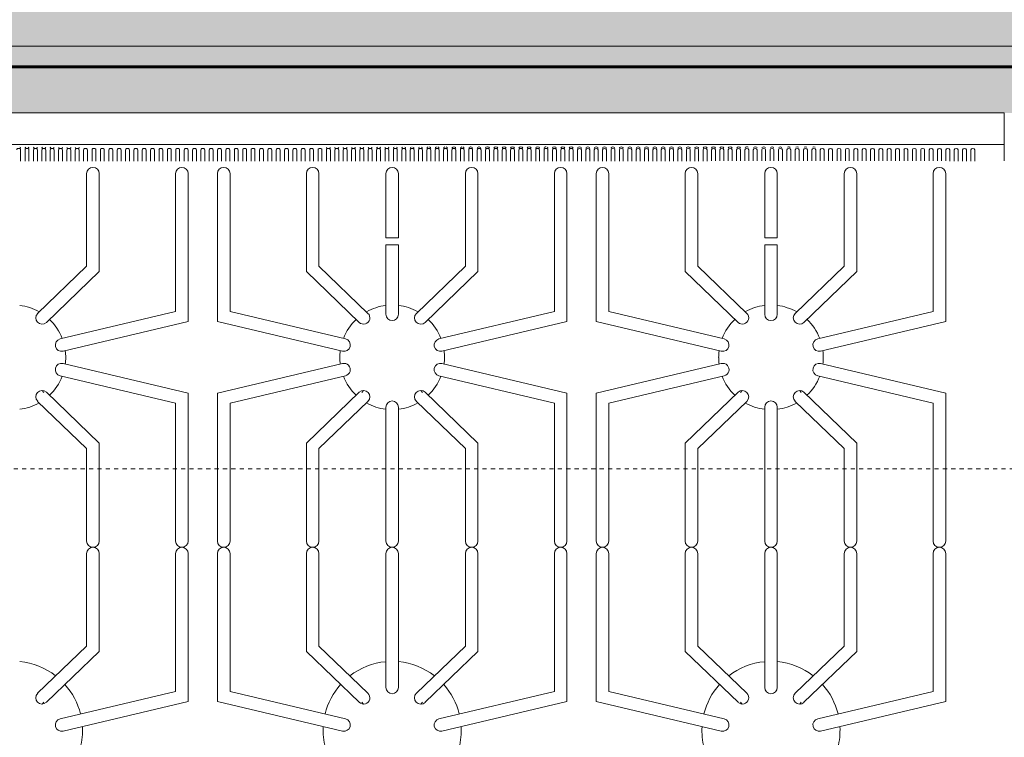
# Model space of a CAD drawing. Header units: inches. Extents: x 1918 to 3155, y 8363 to 8905.
# Tile 64 of 80: x 2584 to 2614, y 8850 to 8871. Entities that reach past the tile are written whole.
import ezdxf

# ---------------------------------------------------------------- set-up
doc = ezdxf.new("R2010")
doc.units = ezdxf.units.IN
doc.header["$MEASUREMENT"] = 0
doc.linetypes.add('Dash', pattern=[0.25, 0.125, -0.125])
for name, color, linetype, lineweight in [('A-ANNO-DIMS', 211, 'Continuous', 9), ('A-ANNO-DIMS-48', 211, 'Continuous', 9), ('A-GENM', 5, 'Continuous', 9), ('A-WALL', 113, 'Continuous', 18), ('A-WALL-PATT-1', 111, 'Continuous', 9), ('G-IMPT', 8, 'Continuous', 9), ('I-WALL-1', 2, 'Continuous', 60), ('Q-CASE', 31, 'Continuous', 9), ('Q-CASE-HDLN', 31, 'Dash', 9), ('S-FNDN', 32, 'Continuous', 18)]:
    doc.layers.add(name, color=color, linetype=linetype, lineweight=lineweight)
doc.styles.add('Century Gothic', font='ufonts.com_century-gothic.ttf', dxfattribs={"height": 4.5})
doc.dimstyles.new('OD__1__Tol__', dxfattribs={"dimscale": 12, "dimtxt": 4.698757, "dimasz": 0.5, "dimexe": 0.375, "dimexo": 0.25, "dimgap": 0.0625, "dimtad": 1, "dimdec": 0, "dimzin": 3, "dimdsep": 46, "dimlunit": 4, "dimtxsty": 'Century Gothic', "dimblk1": 'OBLIQUE', "dimblk2": 'OBLIQUE', "dimsah": 1, "dimcen": 0.09, "dimdle": 0.375, "dimazin": 0, "dimtfac": 1, "dimtdec": 4, "dimtix": 1, "dimtmove": 0, "dimatfit": 3, "dimfxl": 1, "dimtvp": 1, "dimtfill": 1, "dimfrac": 2, "dimtolj": 1, "dimtzin": 0, "dimarcsym": 2})

# ---------------------------------------------------------------- blocks, each defined once
blk = doc.blocks.new('8_Burner_Viking_Range_12923 - Viking 8 Burner Range Stove_dwg-1113080-FLOOR PLAN - 1ST FLOOR')
at = {"layer": 'G-IMPT'}
for p, q in [((1225.479, 22.988), (1177.604, 22.988)), ((1225.479, 22.988), (1225.479, 22.051)), ((1177.604, 22.051), (1225.479, 22.051)), ((1196.1, 21.89), (1196.1, 21.551)), ((1196.233, 21.551), (1196.233, 21.89)), ((1196.35, 21.89), (1196.35, 21.551)), ((1196.483, 21.551), (1196.483, 21.89)), ((1196.6, 21.89), (1196.6, 21.551)), ((1196.733, 21.551), (1196.733, 21.89)), ((1196.85, 21.89), (1196.85, 21.551)), ((1196.983, 21.551), (1196.983, 21.89)), ((1197.1, 21.89), (1197.1, 21.551)), ((1197.233, 21.551), (1197.233, 21.89)), ((1197.35, 21.89), (1197.35, 21.551)), ((1197.483, 21.551), (1197.483, 21.89)), ((1197.6, 21.89), (1197.6, 21.551)), ((1197.733, 21.551), (1197.733, 21.89)), ((1197.85, 21.89), (1197.85, 21.551)), ((1197.983, 21.551), (1197.983, 21.89)), ((1198.1, 21.89), (1198.1, 21.551)), ((1198.233, 21.551), (1198.233, 21.89)), ((1198.35, 21.89), (1198.35, 21.551)), ((1198.483, 21.551), (1198.483, 21.89)), ((1198.6, 21.89), (1198.6, 21.551)), ((1198.733, 21.551), (1198.733, 21.89)), ((1198.85, 21.89), (1198.85, 21.551)), ((1198.983, 21.551), (1198.983, 21.89)), ((1199.1, 21.89), (1199.1, 21.551)), ((1199.233, 21.551), (1199.233, 21.89)), ((1199.35, 21.89), (1199.35, 21.551)), ((1199.483, 21.551), (1199.483, 21.89)), ((1199.6, 21.89), (1199.6, 21.551)), ((1199.733, 21.551), (1199.733, 21.89)), ((1199.85, 21.89), (1199.85, 21.551)), ((1199.983, 21.551), (1199.983, 21.89)), ((1200.1, 21.89), (1200.1, 21.551)), ((1200.233, 21.551), (1200.233, 21.89)), ((1200.35, 21.89), (1200.35, 21.551)), ((1200.483, 21.551), (1200.483, 21.89)), ((1200.6, 21.89), (1200.6, 21.551)), ((1200.733, 21.551), (1200.733, 21.89)), ((1200.85, 21.89), (1200.85, 21.551)), ((1200.983, 21.551), (1200.983, 21.89)), ((1201.1, 21.89), (1201.1, 21.551)), ((1201.233, 21.551), (1201.233, 21.89)), ((1201.35, 21.89), (1201.35, 21.551)), ((1201.483, 21.551), (1201.483, 21.89)), ((1201.6, 21.89), (1201.6, 21.551)), ((1201.733, 21.551), (1201.733, 21.89)), ((1201.85, 21.89), (1201.85, 21.551)), ((1201.983, 21.551), (1201.983, 21.89)), ((1202.1, 21.89), (1202.1, 21.551)), ((1202.233, 21.551), (1202.233, 21.89)), ((1202.35, 21.89), (1202.35, 21.551)), ((1202.483, 21.551), (1202.483, 21.89)), ((1202.6, 21.89), (1202.6, 21.551)), ((1202.733, 21.551), (1202.733, 21.89)), ((1202.85, 21.89), (1202.85, 21.551)), ((1202.983, 21.551), (1202.983, 21.89)), ((1203.1, 21.89), (1203.1, 21.551)), ((1203.233, 21.551), (1203.233, 21.89)), ((1203.35, 21.89), (1203.35, 21.551)), ((1203.483, 21.551), (1203.483, 21.89)), ((1203.6, 21.89), (1203.6, 21.551)), ((1203.733, 21.551), (1203.733, 21.89)), ((1203.85, 21.89), (1203.85, 21.551)), ((1203.983, 21.551), (1203.983, 21.89)), ((1204.1, 21.89), (1204.1, 21.551)), ((1204.233, 21.551), (1204.233, 21.89)), ((1204.35, 21.89), (1204.35, 21.551)), ((1204.483, 21.551), (1204.483, 21.89)), ((1204.6, 21.89), (1204.6, 21.551)), ((1204.733, 21.551), (1204.733, 21.89)), ((1204.85, 21.89), (1204.85, 21.551)), ((1204.983, 21.551), (1204.983, 21.89)), ((1205.1, 21.89), (1205.1, 21.551)), ((1205.233, 21.551), (1205.233, 21.89)), ((1205.35, 21.89), (1205.35, 21.551)), ((1205.483, 21.551), (1205.483, 21.89)), ((1205.6, 21.89), (1205.6, 21.551)), ((1205.733, 21.551), (1205.733, 21.89)), ((1205.85, 21.89), (1205.85, 21.551)), ((1205.983, 21.551), (1205.983, 21.89)), ((1206.1, 21.89), (1206.1, 21.551)), ((1206.233, 21.551), (1206.233, 21.89)), ((1206.35, 21.89), (1206.35, 21.551)), ((1206.483, 21.551), (1206.483, 21.89)), ((1206.6, 21.89), (1206.6, 21.551)), ((1206.733, 21.551), (1206.733, 21.89)), ((1206.85, 21.89), (1206.85, 21.551)), ((1206.983, 21.551), (1206.983, 21.89)), ((1207.1, 21.89), (1207.1, 21.551)), ((1207.233, 21.551), (1207.233, 21.89)), ((1207.35, 21.89), (1207.35, 21.551)), ((1207.483, 21.551), (1207.483, 21.89)), ((1207.6, 21.89), (1207.6, 21.551)), ((1207.733, 21.551), (1207.733, 21.89)), ((1207.85, 21.89), (1207.85, 21.551)), ((1207.983, 21.551), (1207.983, 21.89)), ((1208.1, 21.89), (1208.1, 21.551)), ((1208.233, 21.551), (1208.233, 21.89)), ((1208.35, 21.89), (1208.35, 21.551)), ((1208.483, 21.551), (1208.483, 21.89)), ((1208.6, 21.89), (1208.6, 21.551)), ((1208.733, 21.551), (1208.733, 21.89)), ((1208.85, 21.89), (1208.85, 21.551)), ((1208.983, 21.551), (1208.983, 21.89)), ((1209.1, 21.89), (1209.1, 21.551)), ((1209.233, 21.551), (1209.233, 21.89)), ((1209.35, 21.89), (1209.35, 21.551)), ((1209.483, 21.551), (1209.483, 21.89)), ((1209.6, 21.89), (1209.6, 21.551)), ((1209.733, 21.551), (1209.733, 21.89)), ((1209.85, 21.89), (1209.85, 21.551)), ((1209.983, 21.551), (1209.983, 21.89)), ((1210.1, 21.89), (1210.1, 21.551)), ((1210.233, 21.551), (1210.233, 21.89)), ((1210.35, 21.89), (1210.35, 21.551)), ((1210.483, 21.551), (1210.483, 21.89)), ((1210.6, 21.89), (1210.6, 21.551)), ((1210.733, 21.551), (1210.733, 21.89)), ((1210.85, 21.89), (1210.85, 21.551)), ((1210.983, 21.551), (1210.983, 21.89)), ((1211.1, 21.89), (1211.1, 21.551)), ((1211.233, 21.551), (1211.233, 21.89)), ((1211.35, 21.89), (1211.35, 21.551)), ((1211.483, 21.551), (1211.483, 21.89)), ((1211.6, 21.89), (1211.6, 21.551)), ((1211.733, 21.551), (1211.733, 21.89)), ((1211.85, 21.89), (1211.85, 21.551)), ((1211.983, 21.551), (1211.983, 21.89)), ((1212.1, 21.89), (1212.1, 21.551)), ((1212.233, 21.551), (1212.233, 21.89)), ((1212.35, 21.89), (1212.35, 21.551)), ((1212.483, 21.551), (1212.483, 21.89)), ((1212.6, 21.89), (1212.6, 21.551)), ((1212.733, 21.89), (1212.733, 21.551)), ((1212.85, 21.551), (1212.85, 21.89)), ((1212.983, 21.89), (1212.983, 21.551)), ((1213.1, 21.551), (1213.1, 21.89)), ((1213.233, 21.89), (1213.233, 21.551)), ((1213.35, 21.551), (1213.35, 21.89)), ((1213.483, 21.89), (1213.483, 21.551)), ((1213.6, 21.551), (1213.6, 21.89)), ((1213.733, 21.89), (1213.733, 21.551)), ((1213.85, 21.551), (1213.85, 21.89)), ((1213.983, 21.89), (1213.983, 21.551)), ((1214.1, 21.551), (1214.1, 21.89)), ((1214.233, 21.89), (1214.233, 21.551)), ((1214.35, 21.551), (1214.35, 21.89)), ((1214.483, 21.89), (1214.483, 21.551)), ((1214.6, 21.551), (1214.6, 21.89)), ((1214.733, 21.89), (1214.733, 21.551)), ((1214.85, 21.551), (1214.85, 21.89)), ((1214.983, 21.89), (1214.983, 21.551)), ((1215.1, 21.551), (1215.1, 21.89)), ((1215.233, 21.89), (1215.233, 21.551)), ((1215.35, 21.551), (1215.35, 21.89)), ((1215.483, 21.89), (1215.483, 21.551)), ((1215.6, 21.551), (1215.6, 21.89)), ((1215.733, 21.89), (1215.733, 21.551)), ((1215.85, 21.551), (1215.85, 21.89)), ((1215.983, 21.89), (1215.983, 21.551)), ((1216.1, 21.551), (1216.1, 21.89)), ((1216.233, 21.89), (1216.233, 21.551)), ((1216.35, 21.551), (1216.35, 21.89)), ((1216.483, 21.89), (1216.483, 21.551)), ((1216.6, 21.551), (1216.6, 21.89)), ((1216.733, 21.89), (1216.733, 21.557)), ((1216.85, 21.557), (1216.85, 21.89)), ((1216.983, 21.89), (1216.983, 21.557)), ((1217.1, 21.557), (1217.1, 21.89)), ((1217.233, 21.89), (1217.233, 21.557)), ((1217.35, 21.557), (1217.35, 21.89)), ((1217.483, 21.89), (1217.483, 21.557)), ((1217.6, 21.557), (1217.6, 21.89)), ((1217.733, 21.89), (1217.733, 21.557)), ((1217.85, 21.557), (1217.85, 21.89)), ((1217.983, 21.89), (1217.983, 21.557)), ((1218.1, 21.557), (1218.1, 21.89)), ((1218.233, 21.89), (1218.233, 21.557)), ((1218.35, 21.557), (1218.35, 21.89)), ((1218.483, 21.89), (1218.483, 21.557)), ((1218.6, 21.557), (1218.6, 21.89)), ((1218.733, 21.89), (1218.733, 21.557)), ((1218.85, 21.557), (1218.85, 21.89)), ((1218.983, 21.89), (1218.983, 21.557)), ((1219.1, 21.557), (1219.1, 21.89)), ((1219.233, 21.89), (1219.233, 21.557)), ((1219.35, 21.557), (1219.35, 21.89)), ((1219.483, 21.89), (1219.483, 21.557)), ((1219.6, 21.557), (1219.6, 21.89)), ((1219.733, 21.89), (1219.733, 21.557)), ((1219.85, 21.557), (1219.85, 21.89)), ((1219.983, 21.89), (1219.983, 21.557)), ((1220.1, 21.557), (1220.1, 21.89)), ((1220.233, 21.89), (1220.233, 21.557)), ((1220.35, 21.557), (1220.35, 21.89)), ((1220.483, 21.89), (1220.483, 21.557)), ((1220.6, 21.557), (1220.6, 21.89)), ((1220.733, 21.89), (1220.733, 21.557)), ((1220.85, 21.557), (1220.85, 21.89)), ((1220.983, 21.89), (1220.983, 21.557)), ((1221.1, 21.557), (1221.1, 21.89)), ((1221.233, 21.89), (1221.233, 21.557)), ((1221.35, 21.557), (1221.35, 21.89)), ((1221.483, 21.89), (1221.483, 21.557)), ((1221.6, 21.557), (1221.6, 21.89)), ((1221.733, 21.89), (1221.733, 21.557)), ((1221.85, 21.557), (1221.85, 21.89)), ((1221.983, 21.89), (1221.983, 21.557)), ((1222.1, 21.557), (1222.1, 21.89)), ((1222.233, 21.89), (1222.233, 21.557)), ((1222.35, 21.557), (1222.35, 21.89)), ((1222.483, 21.89), (1222.483, 21.557)), ((1222.6, 21.557), (1222.6, 21.89)), ((1222.733, 21.89), (1222.733, 21.557)), ((1222.85, 21.557), (1222.85, 21.89)), ((1222.983, 21.89), (1222.983, 21.557)), ((1223.1, 21.557), (1223.1, 21.89)), ((1223.233, 21.89), (1223.233, 21.557)), ((1223.35, 21.557), (1223.35, 21.89)), ((1223.483, 21.89), (1223.483, 21.557)), ((1223.6, 21.557), (1223.6, 21.89)), ((1223.733, 21.89), (1223.733, 21.557)), ((1223.85, 21.551), (1223.85, 21.89)), ((1223.983, 21.89), (1223.983, 21.551)), ((1224.1, 21.551), (1224.1, 21.89)), ((1224.233, 21.89), (1224.233, 21.551)), ((1224.35, 21.551), (1224.35, 21.89)), ((1224.483, 21.89), (1224.483, 21.551)), ((1224.6, 21.551), (1224.6, 21.89)), ((1225.479, 22.051), (1225.479, 21.557)), ((1198.072, 18.413), (1198.072, 21.176)), ((1198.447, 21.176), (1198.447, 18.253)), ((1200.729, 17.06), (1200.729, 21.176)), ((1201.104, 21.176), (1201.104, 16.764)), ((1201.979, 16.764), (1201.979, 21.176)), ((1202.354, 21.176), (1202.354, 17.06)), ((1204.635, 18.253), (1204.635, 21.176)), ((1205.01, 21.176), (1205.01, 18.413)), ((1207.01, 19.255), (1207.01, 21.176)), ((1207.385, 21.176), (1207.385, 19.255)), ((1209.385, 18.413), (1209.385, 21.176)), ((1209.76, 21.176), (1209.76, 18.253)), ((1212.041, 17.06), (1212.041, 21.176)), ((1212.416, 21.176), (1212.416, 16.764)), ((1213.291, 16.764), (1213.291, 21.176)), ((1213.666, 21.176), (1213.666, 17.06)), ((1215.947, 18.253), (1215.947, 21.176)), ((1216.322, 21.176), (1216.322, 18.413)), ((1218.322, 19.255), (1218.322, 21.176)), ((1218.697, 21.176), (1218.697, 19.255)), ((1220.697, 18.413), (1220.697, 21.176)), ((1221.072, 21.176), (1221.072, 18.253)), ((1223.354, 17.06), (1223.354, 21.176)), ((1223.729, 21.176), (1223.729, 16.764)), ((1207.01, 19.255), (1207.385, 19.255)), ((1218.322, 19.255), (1218.697, 19.255)), ((1207.01, 16.976), (1207.01, 19.051)), ((1207.385, 19.051), (1207.01, 19.051)), ((1207.385, 19.051), (1207.385, 16.976)), ((1218.322, 16.976), (1218.322, 19.051)), ((1218.697, 19.051), (1218.322, 19.051)), ((1218.697, 19.051), (1218.697, 16.976)), ((1196.609, 17.005), (1198.072, 18.413)), ((1198.447, 18.253), (1196.869, 16.735)), ((1206.214, 16.735), (1204.635, 18.253)), ((1205.01, 18.413), (1206.474, 17.005)), ((1207.921, 17.005), (1209.385, 18.413)), ((1209.76, 18.253), (1208.181, 16.735)), ((1217.526, 16.735), (1215.947, 18.253)), ((1216.322, 18.413), (1217.786, 17.005)), ((1219.234, 17.005), (1220.697, 18.413)), ((1221.072, 18.253), (1219.494, 16.735)), ((1197.281, 16.241), (1200.729, 17.06)), ((1202.354, 17.06), (1205.802, 16.241)), ((1208.593, 16.241), (1212.041, 17.06)), ((1213.666, 17.06), (1217.114, 16.241)), ((1219.906, 16.241), (1223.354, 17.06)), ((1201.104, 16.764), (1197.367, 15.876)), ((1205.715, 15.876), (1201.979, 16.764)), ((1212.416, 16.764), (1208.68, 15.876)), ((1217.027, 15.876), (1213.291, 16.764)), ((1223.729, 16.764), (1219.992, 15.876)), ((1197.367, 15.507), (1201.104, 14.619)), ((1201.979, 14.619), (1205.715, 15.507)), ((1208.68, 15.507), (1212.416, 14.619)), ((1213.291, 14.619), (1217.027, 15.507)), ((1219.992, 15.507), (1223.729, 14.619)), ((1200.729, 14.322), (1197.281, 15.142)), ((1205.802, 15.142), (1202.354, 14.322)), ((1212.041, 14.322), (1208.593, 15.142)), ((1217.114, 15.142), (1213.666, 14.322)), ((1223.354, 14.322), (1219.906, 15.142)), ((1196.791, 14.646), (1196.744, 14.7)), ((1198.447, 13.129), (1196.869, 14.648)), ((1201.104, 10.207), (1201.104, 14.619)), ((1201.979, 14.619), (1201.979, 10.207)), ((1206.214, 14.648), (1204.635, 13.129)), ((1206.338, 14.7), (1206.291, 14.646)), ((1208.057, 14.7), (1208.103, 14.646)), ((1208.181, 14.648), (1209.76, 13.129)), ((1212.416, 10.207), (1212.416, 14.619)), ((1213.291, 14.619), (1213.291, 10.207)), ((1215.947, 13.129), (1217.526, 14.648)), ((1217.604, 14.646), (1217.651, 14.7)), ((1219.416, 14.646), (1219.369, 14.7)), ((1221.072, 13.129), (1219.494, 14.648)), ((1223.729, 10.207), (1223.729, 14.619)), ((1196.609, 14.378), (1198.072, 12.97)), ((1200.729, 10.207), (1200.729, 14.322)), ((1202.354, 14.322), (1202.354, 10.207)), ((1205.01, 12.97), (1206.474, 14.378)), ((1207.01, 10.207), (1207.01, 14.203)), ((1207.385, 14.203), (1207.385, 10.207)), ((1209.385, 12.97), (1207.921, 14.378)), ((1212.041, 14.322), (1212.041, 10.207)), ((1213.666, 10.207), (1213.666, 14.322)), ((1217.786, 14.378), (1216.322, 12.97)), ((1218.322, 10.207), (1218.322, 14.203)), ((1218.697, 14.203), (1218.697, 10.207)), ((1219.234, 14.378), (1220.697, 12.97)), ((1223.354, 10.207), (1223.354, 14.322)), ((1198.072, 12.97), (1198.072, 10.207)), ((1198.447, 10.207), (1198.447, 13.129)), ((1204.635, 13.129), (1204.635, 10.207)), ((1205.01, 10.207), (1205.01, 12.97)), ((1209.385, 10.207), (1209.385, 12.97)), ((1209.76, 13.129), (1209.76, 10.207)), ((1215.947, 10.207), (1215.947, 13.129)), ((1216.322, 12.97), (1216.322, 10.207)), ((1220.697, 12.97), (1220.697, 10.207)), ((1221.072, 10.207), (1221.072, 13.129)), ((1198.072, 9.832), (1198.072, 7.069)), ((1198.447, 6.91), (1198.447, 9.832)), ((1200.729, 5.716), (1200.729, 9.832)), ((1201.104, 5.42), (1201.104, 9.832)), ((1201.979, 9.832), (1201.979, 5.42)), ((1202.354, 9.832), (1202.354, 5.716)), ((1204.635, 9.832), (1204.635, 6.91)), ((1205.01, 7.069), (1205.01, 9.832)), ((1207.01, 5.836), (1207.01, 9.832)), ((1207.385, 9.832), (1207.385, 5.836)), ((1209.385, 7.069), (1209.385, 9.832)), ((1209.76, 9.832), (1209.76, 6.91)), ((1212.041, 9.832), (1212.041, 5.716)), ((1212.416, 5.42), (1212.416, 9.832)), ((1213.291, 9.832), (1213.291, 5.42)), ((1213.666, 5.716), (1213.666, 9.832)), ((1215.947, 6.91), (1215.947, 9.832)), ((1216.322, 9.832), (1216.322, 7.069)), ((1218.322, 5.836), (1218.322, 9.832)), ((1218.697, 9.832), (1218.697, 5.836)), ((1220.697, 9.832), (1220.697, 7.069)), ((1221.072, 6.91), (1221.072, 9.832)), ((1223.354, 5.716), (1223.354, 9.832)), ((1223.729, 5.42), (1223.729, 9.832)), ((1198.072, 7.069), (1196.609, 5.661)), ((1206.474, 5.661), (1205.01, 7.069)), ((1207.921, 5.661), (1209.385, 7.069)), ((1216.322, 7.069), (1217.786, 5.661)), ((1220.697, 7.069), (1219.234, 5.661)), ((1196.869, 5.391), (1198.447, 6.91)), ((1204.635, 6.91), (1206.214, 5.391)), ((1209.76, 6.91), (1208.181, 5.391)), ((1217.526, 5.391), (1215.947, 6.91)), ((1219.494, 5.391), (1221.072, 6.91)), ((1197.281, 4.897), (1200.729, 5.716)), ((1202.354, 5.716), (1205.802, 4.897)), ((1208.593, 4.897), (1212.041, 5.716)), ((1213.666, 5.716), (1217.114, 4.897)), ((1219.906, 4.897), (1223.354, 5.716)), ((1196.744, 5.339), (1196.791, 5.393)), ((1201.104, 5.42), (1197.367, 4.532)), ((1205.715, 4.532), (1201.979, 5.42)), ((1206.291, 5.393), (1206.338, 5.339)), ((1208.103, 5.393), (1208.057, 5.339)), ((1212.416, 5.42), (1208.68, 4.532)), ((1217.027, 4.532), (1213.291, 5.42)), ((1217.651, 5.339), (1217.604, 5.393)), ((1219.369, 5.339), (1219.416, 5.393)), ((1223.729, 5.42), (1219.992, 4.532))]:
    blk.add_line(p, q, dxfattribs=at)
for centre, radius, start, end in [((1198.26, 21.176), 0.188, 0, 180), ((1200.916, 21.176), 0.188, 0, 180), ((1202.166, 21.176), 0.188, 0, 180), ((1204.822, 21.176), 0.188, 0, 180), ((1207.197, 21.176), 0.188, 0, 180), ((1209.572, 21.176), 0.188, 0, 180), ((1212.229, 21.176), 0.188, 0, 180), ((1213.479, 21.176), 0.188, 0, 180), ((1216.135, 21.176), 0.188, 0, 180), ((1218.51, 21.176), 0.188, 0, 180), ((1220.885, 21.176), 0.188, 0, 180), ((1223.541, 21.176), 0.188, 0, 180), ((1195.885, 15.691), 1.563, 60.5084, 83.062), ((1207.197, 15.691), 1.562, 96.983, 119.4916), ((1207.197, 15.691), 1.562, 60.518, 83.0672), ((1218.51, 15.691), 1.563, 96.9328, 119.482), ((1218.51, 15.691), 1.562, 60.5084, 83.062), ((1196.739, 16.87), 0.187, 133.8897, 313.8897), ((1195.885, 15.691), 1.562, 21.1947, 46.4604), ((1207.197, 15.691), 1.563, 133.5396, 158.8053), ((1206.344, 16.87), 0.188, 226.1103, 46.1103), ((1207.197, 16.976), 0.188, 180, 0), ((1208.051, 16.87), 0.188, 133.8897, 313.8897), ((1207.197, 15.691), 1.562, 21.2044, 46.4701), ((1218.51, 15.691), 1.563, 133.5299, 158.7956), ((1217.656, 16.87), 0.188, 226.1103, 46.1103), ((1218.51, 16.976), 0.188, 180, 0), ((1219.364, 16.87), 0.187, 133.8897, 313.8897), ((1218.51, 15.691), 1.563, 21.1947, 46.4604), ((1197.324, 16.058), 0.187, 103.3692, 283.3692), ((1205.758, 16.058), 0.188, 256.6308, 76.6308), ((1208.637, 16.058), 0.187, 103.3692, 283.3692), ((1217.071, 16.058), 0.187, 256.6308, 76.6308), ((1219.949, 16.058), 0.188, 103.3692, 283.3692), ((1195.885, 15.691), 1.562, 0, 7.3314), ((1207.197, 15.691), 1.562, 172.6686, 180), ((1207.197, 15.691), 1.562, 360, 7.337), ((1218.51, 15.691), 1.563, 172.663, 180), ((1218.51, 15.691), 1.562, 0, 7.3314), ((1195.885, 15.691), 1.562, 352.663, 0), ((1207.197, 15.691), 1.562, 180, 187.337), ((1207.197, 15.691), 1.563, 352.6686, 360), ((1218.51, 15.691), 1.562, 180, 187.3314), ((1218.51, 15.691), 1.562, 352.663, 0), ((1197.324, 15.324), 0.187, 76.6308, 256.6308), ((1205.758, 15.324), 0.188, 283.3692, 103.3692), ((1208.637, 15.324), 0.187, 76.6308, 256.6308), ((1217.071, 15.324), 0.187, 283.3692, 103.3692), ((1219.949, 15.324), 0.188, 76.6308, 256.6308), ((1195.885, 15.691), 1.562, 313.5299, 338.7956), ((1207.197, 15.691), 1.562, 201.2044, 226.4701), ((1207.197, 15.691), 1.563, 313.5396, 338.8053), ((1218.51, 15.691), 1.563, 201.1947, 226.4604), ((1218.51, 15.691), 1.562, 313.5299, 338.7956), ((1196.739, 14.513), 0.187, 46.1103, 226.1103), ((1206.344, 14.513), 0.188, 313.8897, 133.8897), ((1208.051, 14.513), 0.188, 46.1103, 226.1103), ((1217.656, 14.513), 0.188, 313.8897, 133.8897), ((1219.364, 14.513), 0.187, 46.1103, 226.1103), ((1195.885, 15.691), 1.562, 276.9328, 299.482), ((1207.197, 15.691), 1.562, 240.518, 263.0222), ((1207.197, 14.203), 0.188, 0, 180), ((1207.197, 15.691), 1.563, 276.938, 299.4916), ((1218.51, 15.691), 1.563, 240.5084, 263.062), ((1218.51, 14.203), 0.188, 0, 180), ((1218.51, 15.691), 1.562, 276.9328, 299.482), ((1198.26, 10.207), 0.188, 180, 0), ((1198.26, 9.832), 0.188, 0, 180), ((1200.916, 10.207), 0.188, 180, 0), ((1200.916, 9.832), 0.188, 0, 180), ((1202.166, 10.207), 0.188, 180, 0), ((1202.166, 9.832), 0.188, 360, 180), ((1204.822, 10.207), 0.188, 180, 0), ((1204.822, 9.832), 0.188, 360, 180), ((1207.197, 10.207), 0.188, 180, 0), ((1207.197, 9.832), 0.188, 360, 180), ((1209.572, 10.207), 0.188, 180, 0), ((1209.572, 9.832), 0.188, 360, 180), ((1212.229, 10.207), 0.188, 180, 0), ((1212.229, 9.832), 0.188, 360, 180), ((1213.479, 10.207), 0.188, 180, 0), ((1213.479, 9.832), 0.188, 0, 180), ((1216.135, 10.207), 0.188, 180, 0), ((1216.135, 9.832), 0.188, 0, 180), ((1218.51, 10.207), 0.188, 180, 0), ((1218.51, 9.832), 0.188, 0, 180), ((1220.885, 10.207), 0.188, 180, 0), ((1220.885, 9.832), 0.188, 0, 180), ((1223.541, 10.207), 0.188, 180, 0), ((1223.541, 9.832), 0.188, 0, 180), ((1195.885, 4.551), 2.063, 52.2929, 84.6829), ((1207.197, 4.551), 2.062, 95.3516, 127.7064), ((1207.197, 4.551), 2.063, 52.3049, 84.6838), ((1218.51, 4.551), 2.062, 95.3163, 127.6957), ((1218.51, 4.551), 2.063, 52.2929, 84.6829), ((1195.885, 4.551), 2.062, 13.8062, 41.7121), ((1207.197, 4.551), 2.063, 138.2874, 166.1934), ((1207.197, 4.551), 2.063, 13.8132, 41.7213), ((1218.51, 4.551), 2.062, 138.2791, 166.1871), ((1218.51, 4.551), 2.063, 13.8062, 41.7121), ((1196.739, 5.526), 0.187, 133.8897, 313.8897), ((1206.344, 5.526), 0.187, 226.1103, 46.1103), ((1207.197, 5.836), 0.188, 180, 0), ((1208.051, 5.526), 0.188, 133.8897, 313.8897), ((1217.656, 5.526), 0.188, 226.1103, 46.1103), ((1218.51, 5.836), 0.188, 180, 0), ((1219.364, 5.526), 0.188, 133.8897, 313.8897), ((1197.324, 4.715), 0.187, 103.3692, 283.3692), ((1205.758, 4.715), 0.188, 256.6308, 76.6308), ((1208.637, 4.715), 0.187, 103.3692, 283.3692), ((1217.071, 4.715), 0.187, 256.6308, 76.6308), ((1219.949, 4.715), 0.188, 103.3692, 283.3692), ((1195.885, 4.551), 2.063, 345.6182, 3.1214), ((1207.197, 4.551), 2.062, 176.8781, 194.3815), ((1207.197, 4.551), 2.063, 345.6251, 3.1291), ((1218.51, 4.551), 2.062, 176.8713, 194.3753), ((1218.51, 4.551), 2.062, 345.6182, 3.1214)]:
    blk.add_arc(centre, radius, start, end, dxfattribs=at)
for centre, major_axis, start_param, end_param in [((1196.041, 21.89), (0.0585, 0), 0, 3.141593), ((1196.041, 21.934), (-0.0585, 0), 3.141593, 4.072661), ((1196.291, 21.934), (0.0585, 0), 2.248663, 3.141593), ((1196.291, 21.89), (0.0585, 0), 0, 3.141593), ((1196.291, 21.934), (-0.0585, 0), 3.141593, 4.024876), ((1196.541, 21.934), (0.0585, 0), 2.295778, 3.141593), ((1196.541, 21.89), (0.0585, 0), 0, 3.141593), ((1196.541, 21.934), (-0.0585, 0), 3.141593, 3.977091), ((1196.791, 21.934), (0.0585, 0), 2.342893, 3.141593), ((1196.791, 21.89), (0.0585, 0), 0, 3.141593), ((1196.791, 21.934), (-0.0585, 0), 3.141593, 3.929306), ((1197.041, 21.934), (0.0585, 0), 2.390007, 3.141593), ((1197.041, 21.89), (0.0585, 0), 0, 3.141593), ((1197.041, 21.934), (-0.0585, 0), 3.141593, 3.881521), ((1197.291, 21.934), (0.0585, 0), 2.437122, 3.141593), ((1197.291, 21.89), (0.0585, 0), 0, 3.141593), ((1197.291, 21.934), (-0.0585, 0), 3.141593, 3.833736), ((1197.541, 21.934), (0.0585, 0), 2.484237, 3.141593), ((1197.541, 21.89), (0.0585, 0), 0, 3.141593), ((1197.541, 21.934), (-0.0585, 0), 3.141593, 3.785951), ((1197.791, 21.934), (0.0585, 0), 2.531351, 3.141593), ((1197.791, 21.89), (0.0585, 0), 0, 3.141593), ((1197.791, 21.934), (-0.0585, 0), 3.141593, 3.738166), ((1198.041, 21.89), (0.0585, 0), 0, 3.141593), ((1198.291, 21.89), (0.0585, 0), 0, 3.141593), ((1198.541, 21.89), (0.0585, 0), 0, 3.141593), ((1198.791, 21.89), (0.0585, 0), 0, 3.141593), ((1199.041, 21.89), (0.0585, 0), 0, 3.141593), ((1199.291, 21.89), (0.0585, 0), 0, 3.141593), ((1199.541, 21.89), (0.0585, 0), 0, 3.141593), ((1199.791, 21.89), (0.0585, 0), 0, 3.141593), ((1200.041, 21.89), (0.0585, 0), 0, 3.141593), ((1200.291, 21.89), (0.0585, 0), 0, 3.141593), ((1200.541, 21.89), (0.0585, 0), 0, 3.141593), ((1200.791, 21.89), (0.0585, 0), 0, 3.141593), ((1201.041, 21.89), (0.0585, 0), 0, 3.141593), ((1201.291, 21.89), (0.0585, 0), 0, 3.141593), ((1201.541, 21.89), (0.0585, 0), 0, 3.141593), ((1201.791, 21.89), (0.0585, 0), 0, 3.141593), ((1202.041, 21.89), (0.0585, 0), 0, 3.141593), ((1202.291, 21.89), (0.0585, 0), 0, 3.141593), ((1202.541, 21.89), (0.0585, 0), 0, 3.141593), ((1202.791, 21.89), (0.0585, 0), 0, 3.141593), ((1203.041, 21.89), (0.0585, 0), 0, 3.141593), ((1203.291, 21.89), (0.0585, 0), 0, 3.141593), ((1203.541, 21.89), (0.0585, 0), 0, 3.141593), ((1203.791, 21.89), (0.0585, 0), 0, 3.141593), ((1204.041, 21.89), (0.0585, 0), 0, 3.141593), ((1204.291, 21.89), (0.0585, 0), 0, 3.141593), ((1204.541, 21.89), (0.0585, 0), 0, 3.141593), ((1204.791, 21.89), (0.0585, 0), 0, 3.141593), ((1205.041, 21.89), (0.0585, 0), 0, 3.141593), ((1205.291, 21.934), (0.0585, 0), 2.54502, 3.141593), ((1205.291, 21.89), (0.0585, 0), 0, 3.141593), ((1205.291, 21.934), (-0.0585, 0), 3.141593, 3.751834), ((1205.541, 21.934), (0.0585, 0), 2.497235, 3.141593), ((1205.541, 21.89), (0.0585, 0), 0, 3.141593), ((1205.541, 21.934), (-0.0585, 0), 3.141593, 3.798949), ((1205.791, 21.934), (0.0585, 0), 2.449449, 3.141593), ((1205.791, 21.89), (0.0585, 0), 0, 3.141593), ((1205.791, 21.934), (-0.0585, 0), 3.141593, 3.846063), ((1206.041, 21.934), (0.0585, 0), 2.401664, 3.141593), ((1206.041, 21.89), (0.0585, 0), 0, 3.141593), ((1206.041, 21.934), (-0.0585, 0), 3.141593, 3.893178), ((1206.291, 21.934), (0.0585, 0), 2.353879, 3.141593), ((1206.291, 21.89), (0.0585, 0), 0, 3.141593), ((1206.291, 21.934), (-0.0585, 0), 3.141593, 3.940293), ((1206.541, 21.934), (0.0585, 0), 2.306094, 3.141593), ((1206.541, 21.89), (0.0585, 0), 0, 3.141593), ((1206.541, 21.934), (-0.0585, 0), 3.141593, 3.987407), ((1206.791, 21.934), (0.0585, 0), 2.258309, 3.141593), ((1206.791, 21.89), (0.0585, 0), 0, 3.141593), ((1206.791, 21.934), (-0.0585, 0), 3.141593, 4.034522), ((1207.041, 21.934), (0.0585, 0), 2.443006, 3.141593), ((1207.041, 21.89), (0.0585, 0), 0, 3.141593), ((1207.041, 21.934), (-0.0585, 0), 3.141593, 4.081637), ((1207.291, 21.934), (0.0585, 0), 2.162739, 3.141593), ((1207.291, 21.89), (0.0585, 0), 0, 3.141593), ((1207.291, 21.934), (-0.0585, 0), 3.141593, 4.128751), ((1207.541, 21.934), (0.0585, 0), 2.114954, 3.141593), ((1207.541, 21.89), (0.0585, 0), 0, 3.141593), ((1207.541, 21.934), (-0.0585, 0), 3.141593, 4.175866), ((1207.791, 21.934), (0.0585, 0), 2.067169, 3.141593), ((1207.791, 21.89), (0.0585, 0), 0, 3.141593), ((1207.791, 21.934), (-0.0585, 0), 3.141593, 4.222981), ((1208.041, 21.934), (0.0585, 0), 2.019384, 3.141593), ((1208.041, 21.89), (0.0585, 0), 0, 3.141593), ((1208.041, 21.934), (-0.0585, 0), 3.141593, 4.270095), ((1208.291, 21.934), (0.0585, 0), 1.971599, 3.141593), ((1208.291, 21.89), (0.0585, 0), 0, 3.141593), ((1208.291, 21.934), (-0.0585, 0), 3.141593, 4.31721), ((1208.541, 21.934), (0.0585, 0), 1.923814, 3.141593), ((1208.541, 21.89), (0.0585, 0), 0, 3.141593), ((1208.541, 21.934), (-0.0585, 0), 3.141593, 4.364325), ((1208.791, 21.934), (0.0585, 0), 1.876029, 3.141593), ((1208.791, 21.89), (0.0585, 0), 0, 3.141593), ((1208.791, 21.934), (-0.0585, 0), 3.141593, 4.411439), ((1209.041, 21.934), (0.0585, 0), 1.828243, 3.141593), ((1209.041, 21.89), (0.0585, 0), 0, 3.141593), ((1209.041, 21.934), (-0.0585, 0), 3.141593, 4.458554), ((1209.291, 21.934), (0.0585, 0), 1.780458, 3.141593), ((1209.291, 21.89), (0.0585, 0), 0, 3.141593), ((1209.291, 21.934), (-0.0585, 0), 3.141593, 4.505668), ((1209.541, 21.934), (0.0585, 0), 1.732673, 3.141593), ((1209.541, 21.89), (0.0585, 0), 0, 3.141593), ((1209.541, 21.934), (-0.0585, 0), 3.141593, 4.552783), ((1209.791, 21.934), (0.0585, 0), 1.684888, 3.141593), ((1209.791, 21.89), (0.0585, 0), 0, 3.141593), ((1209.791, 21.934), (-0.0585, 0), 3.141593, 4.599898), ((1210.041, 21.934), (0.0585, 0), 1.637103, 3.141593), ((1210.041, 21.89), (0.0585, 0), 0, 3.141593), ((1210.041, 21.934), (-0.0585, 0), 3.141593, 4.647012), ((1210.291, 21.934), (0.0585, 0), 1.589318, 3.141593), ((1210.291, 21.89), (0.0585, 0), 0, 3.141593), ((1210.291, 21.934), (-0.0585, 0), 3.141593, 4.694127), ((1210.541, 21.934), (-0.0585, 0), 3.141593, 6.283185), ((1210.541, 21.89), (0.0585, 0), 0, 3.141593), ((1210.791, 21.934), (-0.0585, 0), 3.141593, 6.283185), ((1210.791, 21.89), (0.0585, 0), 0, 3.141593), ((1211.041, 21.934), (-0.0585, 0), 3.141593, 6.283185), ((1211.041, 21.89), (0.0585, 0), 0, 3.141593), ((1211.291, 21.934), (-0.0585, 0), 3.141593, 6.283185), ((1211.291, 21.89), (0.0585, 0), 0, 3.141593), ((1211.541, 21.934), (-0.0585, 0), 3.141593, 6.283185), ((1211.541, 21.89), (0.0585, 0), 0, 3.141593), ((1211.791, 21.934), (0.0585, 0), 1.570796, 3.141593), ((1211.791, 21.89), (0.0585, 0), 0, 3.141593), ((1211.791, 21.934), (-0.0585, 0), 3.141593, 4.131136), ((1212.041, 21.934), (-0.0585, 0), 3.141593, 6.283185), ((1212.041, 21.89), (0.0585, 0), 0, 3.141593), ((1212.291, 21.934), (-0.0585, 0), 3.141593, 6.283185), ((1212.291, 21.89), (0.0585, 0), 0, 3.141593), ((1212.541, 21.934), (-0.0585, 0), 3.141593, 6.283185), ((1212.541, 21.89), (0.0585, 0), 0, 3.141593), ((1212.791, 21.934), (0.0585, 0), 0, 3.141593), ((1212.791, 21.89), (-0.0585, 0), 3.141593, 6.283185), ((1213.041, 21.934), (0.0585, 0), 0, 3.141593), ((1213.041, 21.89), (-0.0585, 0), 3.141593, 6.283185), ((1213.291, 21.934), (0.0585, 0), 0, 3.141593), ((1213.291, 21.89), (-0.0585, 0), 3.141593, 6.283185), ((1213.541, 21.934), (0.0585, 0), 0, 3.141593), ((1213.541, 21.89), (-0.0585, 0), 3.141593, 6.283185), ((1213.791, 21.934), (0.0585, 0), 0, 3.141593), ((1213.791, 21.89), (-0.0585, 0), 3.141593, 6.283185), ((1214.041, 21.934), (0.0585, 0), 0, 3.141593), ((1214.041, 21.89), (-0.0585, 0), 3.141593, 6.283185), ((1214.291, 21.934), (0.0585, 0), 0, 3.141593), ((1214.291, 21.89), (-0.0585, 0), 3.141593, 6.283185), ((1214.541, 21.934), (0.0585, 0), 0, 3.141593), ((1214.541, 21.89), (-0.0585, 0), 3.141593, 6.283185), ((1214.791, 21.934), (0.0585, 0), 0, 3.141593), ((1214.791, 21.89), (-0.0585, 0), 3.141593, 6.283185), ((1215.041, 21.934), (0.0585, 0), 0, 3.141593), ((1215.041, 21.89), (-0.0585, 0), 3.141593, 6.283185), ((1215.291, 21.934), (0.0585, 0), 0, 3.141593), ((1215.291, 21.89), (-0.0585, 0), 3.141593, 6.283185), ((1215.541, 21.934), (0.0585, 0), 0, 3.141593), ((1215.541, 21.89), (-0.0585, 0), 3.141593, 6.283185), ((1215.791, 21.934), (0.0585, 0), 0, 3.141593), ((1215.791, 21.89), (-0.0585, 0), 3.141593, 6.283185), ((1216.041, 21.934), (0.0585, 0), 0, 3.141593), ((1216.041, 21.89), (-0.0585, 0), 3.141593, 6.283185), ((1216.291, 21.934), (0.0585, 0), 0, 3.141593), ((1216.291, 21.89), (-0.0585, 0), 3.141593, 6.283185), ((1216.541, 21.934), (0.0585, 0), 0.043477, 3.0354), ((1216.541, 21.89), (-0.0585, 0), 3.141593, 6.283185), ((1216.791, 21.934), (0.0585, 0), 0.047643, 3.029455), ((1216.791, 21.89), (-0.0585, 0), 3.141593, 6.283185), ((1217.041, 21.89), (-0.0585, 0), 3.141593, 6.283185), ((1217.041, 21.934), (0.0585, 0), 0.172363, 2.903515), ((1217.291, 21.89), (-0.0585, 0), 3.141593, 6.283185), ((1217.291, 21.934), (0.0585, 0), 0.180284, 2.893641), ((1217.541, 21.89), (-0.0585, 0), 3.141593, 6.283185), ((1217.541, 21.934), (0.0585, 0), 0.308524, 2.76411), ((1217.791, 21.89), (-0.0585, 0), 3.141593, 6.283185), ((1217.791, 21.934), (0.0585, 0), 0.85177, 2.749854), ((1218.041, 21.89), (-0.0585, 0), 3.141593, 6.283185), ((1218.041, 21.934), (0.0585, 0), 0.452596, 2.616522), ((1218.291, 21.89), (-0.0585, 0), 3.141593, 6.283185), ((1218.291, 21.934), (0.0585, 0), 0.469375, 2.597373), ((1218.541, 21.89), (-0.0585, 0), 3.141593, 6.283185), ((1218.541, 21.934), (0.0585, 0), 0.487188, 2.57703), ((1218.791, 21.89), (-0.0585, 0), 3.141593, 6.283185), ((1218.791, 21.934), (0.0585, 0), 0.627293, 2.435384), ((1219.041, 21.89), (-0.0585, 0), 3.141593, 6.283185), ((1219.041, 21.934), (0.0585, 0), 0.650698, 2.167458), ((1219.291, 21.89), (-0.0585, 0), 3.141593, 6.283185), ((1219.291, 21.934), (0.0585, 0), 0.795261, 2.262969), ((1219.541, 21.89), (-0.0585, 0), 3.141593, 6.283185), ((1219.541, 21.934), (0.0585, 0), 0.824957, 2.230153), ((1219.791, 21.89), (-0.0585, 0), 3.141593, 6.283185), ((1219.791, 21.934), (0.0585, 0), 0.85667, 2.19508), ((1220.041, 21.89), (-0.0585, 0), 3.141593, 6.283185), ((1220.291, 21.89), (-0.0585, 0), 3.141593, 6.283185), ((1220.541, 21.89), (-0.0585, 0), 3.141593, 6.283185), ((1220.791, 21.89), (-0.0585, 0), 3.141593, 6.283185), ((1221.041, 21.89), (-0.0585, 0), 3.141593, 6.283185), ((1221.291, 21.89), (-0.0585, 0), 3.141593, 6.283185), ((1221.541, 21.89), (-0.0585, 0), 3.141593, 6.283185), ((1221.791, 21.89), (-0.0585, 0), 3.141593, 6.283185), ((1222.041, 21.89), (-0.0585, 0), 3.141593, 6.283185), ((1222.291, 21.89), (-0.0585, 0), 3.141593, 6.283185), ((1222.541, 21.89), (-0.0585, 0), 3.141593, 6.283185), ((1222.791, 21.89), (-0.0585, 0), 3.141593, 6.283185), ((1223.041, 21.89), (-0.0585, 0), 3.141593, 6.283185), ((1223.291, 21.89), (-0.0585, 0), 3.141593, 6.283185), ((1223.541, 21.89), (-0.0585, 0), 3.141593, 6.283185), ((1223.791, 21.89), (-0.0585, 0), 3.141593, 6.283185), ((1224.041, 21.89), (-0.0585, 0), 3.141593, 6.283185), ((1224.291, 21.89), (-0.0585, 0), 3.141593, 6.283185), ((1224.541, 21.89), (-0.0585, 0), 3.141593, 6.283185)]:
    blk.add_ellipse(centre, major_axis=major_axis, ratio=0.707107, start_param=start_param, end_param=end_param, dxfattribs=at)
blk = doc.blocks.new('8_Burner_Viking_Range_12923 - 8_Burner_Viking_Range_12923-1163013-FLOOR PLAN - 1ST FLOOR')
blk.add_blockref('8_Burner_Viking_Range_12923 - Viking 8 Burner Range Stove_dwg-1113080-FLOOR PLAN - 1ST FLOOR', (-1201.541, -10.019))
blk = doc.blocks.new('OD_CW_Upper Cabinet - OD_CW_Upper Cabinet-1346970-FLOOR PLAN - 1ST FLOOR')
at = {"layer": 'Q-CASE-HDLN'}
for p, q in [((162.829, 24), (0.738, 24)), ((0.738, 12), (162.829, 12))]:
    blk.add_line(p, q, dxfattribs=at)
blk = doc.blocks.new('DIMBLOCK47-FLOOR PLAN - 1ST FLOOR')
at = {"layer": 'A-ANNO-DIMS-48'}
for p, q in [((2543.752, 8886.069), (2543.752, 8696.569)), ((2544.995, 8881.569), (2539.252, 8881.569)), ((2543.752, 8881.569), (2544.995, 8881.569)), ((2636.774, 8696.569), (2539.252, 8696.569)), ((2543.752, 8696.569), (2636.774, 8696.569))]:
    blk.add_line(p, q, dxfattribs=at)
at = {"layer": 'A-ANNO-DIMS-48', "lineweight": 50}
for p, q in [((2543.752, 8881.569), (2540.752, 8884.569)), ((2543.752, 8881.569), (2546.752, 8878.569)), ((2543.752, 8696.569), (2540.752, 8699.569)), ((2543.752, 8696.569), (2546.752, 8693.569))]:
    blk.add_line(p, q, dxfattribs=at)
at = {"layer": 'A-ANNO-DIMS-48', "color": 0, "insert": (2537.235, 8779.448), "char_height": 4.5, "width": 23.09104, "attachment_point": 1, "rotation": 90, "line_spacing_factor": 0.984502, "style": 'Century Gothic', "bg_fill": 3, "box_fill_scale": 1.25, "bg_fill_color": 256, "bg_fill_true_color": 13158600, "bg_fill_transparency": 0}
blk.add_mtext('15\' - 5"', dxfattribs=at)
blk = doc.blocks.new('_Oblique')
at = {"color": 0, "linetype": 'ByBlock', "lineweight": -2}
blk.add_line((-0.5, -0.5), (0.5, 0.5), dxfattribs=at)

msp = doc.modelspace()

# ---------------------------------------------------------------- hatches: boundary and pattern name
at = {"layer": 'A-WALL-PATT-1'}
h = msp.add_hatch(dxfattribs=at)
h.set_pattern_fill('FP_3', color=256, style=0, pattern_type=2)
h.set_pattern_definition([(161.57, (0.24, 0.24), (-1.920451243, 0.000150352), [0, -13.661, 1.517, 0]), (18.43, (-0.24, 0.24), (-1.920451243, -0.000150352), [0, -13.661, 1.517, 0]), (108.43, (0.24, 0.24), (0.959969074, -4.80073665), [4.553, -10.625]), (71.57, (-0.24, 0.24), (0.959969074, 4.80073665), [4.553, -10.625])])
h.paths.add_polyline_path([(2214.337, 8870.569), (2670.337, 8870.569), (2670.337, 8876.069), (2214.337, 8876.069)], flags=0)
h = msp.add_hatch(dxfattribs=at)
h.set_pattern_fill('FP_2', color=256, style=0, pattern_type=2)
h.set_pattern_definition([(0, (0, 0), (15.36, 3.84), [0.634, -10.886, 0.634, -10.886, -61.44]), (0, (0, 0), (15.36, 3.84), [-23.04, 0.634, -22.406, 0.634, -10.886, -26.88]), (0, (0, 0), (15.36, 3.84), [-57.6, 0.634, -7.046, 0.634, -18.566]), (120, (5.76, 1.92), (-11.0055376, 11.3821502), [0.634, -10.886, 0.634, -10.886, -61.44]), (120, (5.76, 1.92), (-11.0055376, 11.3821502), [-23.04, 0.634, -22.406, 0.634, -10.886, -26.88]), (120, (5.76, 1.92), (-11.0055376, 11.3821502), [-57.6, 0.634, -7.046, 0.634, -18.566]), (240, (7.68, 9.6), (-4.3544624, -15.2221502), [0.634, -10.886, 0.634, -10.886, -61.44]), (240, (7.68, 9.6), (-4.3544624, -15.2221502), [-23.04, 0.634, -22.406, 0.634, -10.886, -26.88]), (240, (7.68, 9.6), (-4.3544624, -15.2221502), [-57.6, 0.634, -7.046, 0.634, -18.566])])
h.paths.add_polyline_path([(2386.086, 8869.944), (2478.337, 8869.944), (2478.337, 8870.569), (2214.337, 8870.569), (2214.337, 8869.944), (2232.355, 8869.944)], flags=0)
h.paths.add_polyline_path([(2483.837, 8869.944), (2670.337, 8869.944), (2670.337, 8870.569), (2483.837, 8870.569)], flags=0)
at = {"layer": 'S-FNDN'}
msp.add_hatch(color=256, dxfattribs=at).paths.add_polyline_path([(2486.337, 8868.569), (2670.337, 8868.569), (2670.337, 8869.944), (2486.337, 8869.944)], flags=0)

# ---------------------------------------------------------------- linework, layer by layer
at = {"layer": 'A-WALL'}
msp.add_line((2214.337, 8870.569), (2670.337, 8870.569), dxfattribs=at)
at = {"layer": 'I-WALL-1'}
msp.add_line((2484.462, 8869.944), (2670.337, 8869.944), dxfattribs=at)

# ---------------------------------------------------------------- block references
at = {"layer": 'A-GENM'}
msp.add_blockref('8_Burner_Viking_Range_12923 - 8_Burner_Viking_Range_12923-1163013-FLOOR PLAN - 1ST FLOOR', (2589.597, 8855.601), dxfattribs=at)
at = {"layer": 'Q-CASE'}
msp.add_blockref('OD_CW_Upper Cabinet - OD_CW_Upper Cabinet-1346970-FLOOR PLAN - 1ST FLOOR', (2498.961, 8845.944), dxfattribs=at)

# ---------------------------------------------------------------- next in the draw order: dimensions: what is measured, and where the dimension line sits
at = {"layer": 'A-ANNO-DIMS'}
dim = msp.add_linear_dim(base=(2543.752, 8696.569), p1=(2547.995, 8881.569), p2=(2639.774, 8696.569), angle=90, dimstyle='OD__1__Tol__', override={"dimpost": '<>', "dimfxl": 206.514877}, dxfattribs=at)
dim.commit()
dim.dimension.update_dxf_attribs({"geometry": 'DIMBLOCK47-FLOOR PLAN - 1ST FLOOR', "text_midpoint": (2540.696, 8789.069)})

doc.saveas('drawing.dxf')
